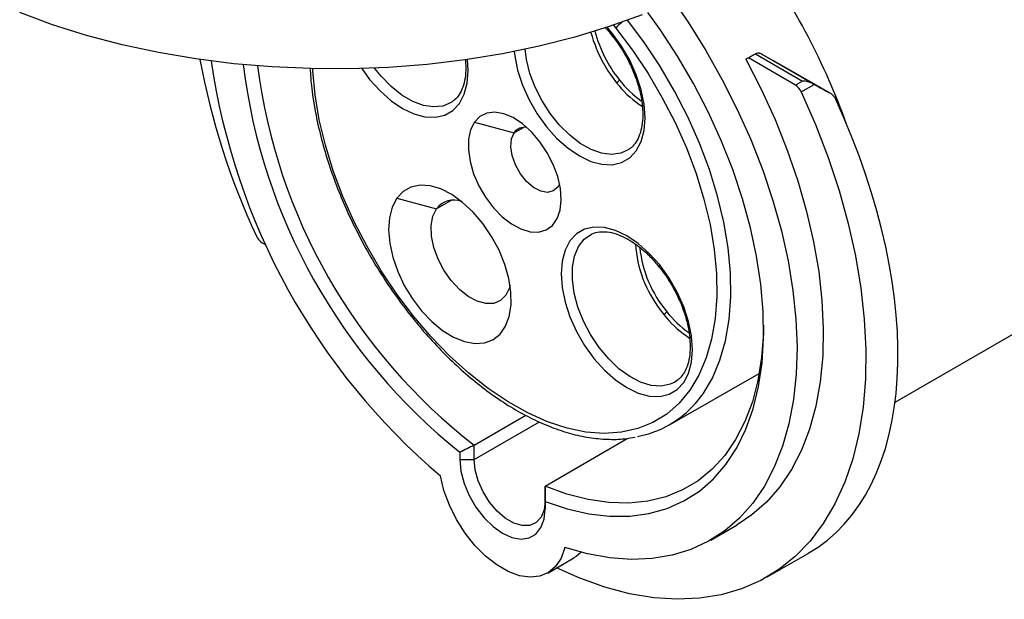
# Model space of a CAD drawing. Header units: inches. Extents: x 0 to 44, y 0 to 34.
# Tile 5 of 7: x 32.5 to 36.3, y 25.8 to 28.1. Entities that reach past the tile are written whole.
import ezdxf

# ---------------------------------------------------------------- set-up
doc = ezdxf.new("R2010")
doc.units = ezdxf.units.IN
doc.header["$LTSCALE"] = 4
doc.header["$MEASUREMENT"] = 0

msp = doc.modelspace()

# ---------------------------------------------------------------- linework, layer by layer
for p, q in [((34.8119, 28.0012), (34.7921, 28.0246)), ((34.8162, 28.0327), (34.8258, 28.0209)), ((35.3359, 27.8992), (35.3636, 27.9152)), ((35.3461, 27.9042), (35.3359, 27.8992)), ((35.3461, 27.9042), (35.3739, 27.9202)), ((35.5306, 27.7977), (35.3461, 27.9042)), ((35.3636, 27.9152), (35.3739, 27.9202)), ((35.3739, 27.9202), (35.5584, 27.8137)), ((35.597, 27.8047), (35.4003, 27.9183)), ((35.4764, 27.8761), (35.6674, 27.7658)), ((35.5584, 27.8137), (35.5306, 27.7977)), ((34.828, 27.8072), (34.8385, 27.7946)), ((35.5531, 27.7715), (35.604, 27.8008)), ((34.2711, 27.6529), (34.4269, 27.6111)), ((34.4269, 27.6111), (34.4631, 27.632)), ((33.9664, 27.3544), (34.1223, 27.3127)), ((34.1799, 27.3459), (34.1223, 27.3127)), ((35.9213, 26.5541), (37.0718, 27.2183)), ((33.4387, 27.1795), (33.4527, 27.1714)), ((35.0002, 26.9164), (35.014, 26.8985)), ((35.014, 26.8985), (35.0245, 26.8858)), ((35.0359, 26.4656), (35.3886, 26.6671)), ((35.0627, 26.6366), (35.0577, 26.6334)), ((35.1385, 26.5499), (35.168, 26.5876)), ((34.27, 26.3857), (34.4733, 26.503)), ((34.27, 26.3294), (34.5268, 26.4769)), ((34.27, 26.3294), (34.27, 26.3857)), ((34.5483, 26.2251), (34.87, 26.4126)), ((34.2143, 26.3582), (34.2143, 26.3295)), ((34.2143, 26.3295), (34.27, 26.3294)), ((34.5483, 26.2251), (34.5483, 26.1688)), ((34.5483, 26.1688), (34.5484, 26.1366)), ((34.5484, 26.1366), (34.5484, 26.1653)), ((35.1982, 26.0139), (35.3015, 26.0736)), ((35.4196, 25.869), (35.5803, 25.9617)), ((34.5585, 25.8844), (34.6618, 25.944))]:
    msp.add_line(p, q)
at = {"flags": 128}
for points in [[(35.0539, 28.1254), (35.1097, 28.0441), (35.1792, 27.9332), (35.2436, 27.8191), (35.3025, 27.7024), (35.3554, 27.584), (35.4021, 27.4646), (35.4422, 27.345), (35.4755, 27.2259), (35.5017, 27.1081), (35.5207, 26.9924), (35.5324, 26.8794), (35.5367, 26.7701), (35.5335, 26.6649), (35.5229, 26.5647), (35.505, 26.47), (35.4799, 26.3815), (35.4476, 26.2998), (35.4086, 26.2253), (35.3629, 26.1586), (35.3109, 26.1), (35.2529, 26.05), (35.1893, 26.0089), (35.1205, 25.9769), (35.0469, 25.9542), (34.9691, 25.9411), (34.8874, 25.9375), (34.8026, 25.9435), (34.715, 25.9591), (34.6252, 25.9841)], [(34.9292, 28.0735), (34.7996, 28.0271), (34.6647, 27.9861), (34.5251, 27.9507), (34.3816, 27.9209), (34.2348, 27.8971), (34.0855, 27.8793), (33.9344, 27.8675), (33.7823, 27.8618), (33.6298, 27.8624), (33.4777, 27.8691), (33.3269, 27.8819), (33.178, 27.9008), (33.0317, 27.9256), (32.8888, 27.9564), (32.75, 27.9928), (32.6159, 28.0347), (32.4873, 28.082)], [(34.5484, 26.1653), (34.6349, 26.1364), (34.7195, 26.117), (34.8017, 26.1074), (34.8806, 26.1077), (34.9559, 26.1178), (35.0269, 26.1376), (35.0931, 26.1671), (35.1539, 26.206), (35.2091, 26.254), (35.258, 26.3107), (35.3005, 26.3757), (35.3361, 26.4486), (35.3645, 26.5288), (35.3857, 26.6157), (35.3994, 26.7087), (35.4055, 26.807), (35.404, 26.9099), (35.3949, 27.0167), (35.3782, 27.1266), (35.3541, 27.2387), (35.3227, 27.3522), (35.2844, 27.4664), (35.2393, 27.5802), (35.1879, 27.6929), (35.1304, 27.8036), (35.0674, 27.9116), (34.9992, 28.0159), (34.9518, 28.0823)], [(35.168, 26.5876), (35.2049, 26.6491), (35.2345, 26.7186), (35.2566, 26.7953), (35.2711, 26.8785), (35.2776, 26.9675), (35.2763, 27.0613), (35.2671, 27.1591), (35.2501, 27.2599), (35.2254, 27.3628), (35.1934, 27.4667), (35.1542, 27.5706), (35.1084, 27.6737), (35.0562, 27.7747), (34.9983, 27.8729), (34.9352, 27.9672), (34.8713, 28.0519)], [(34.8258, 28.0209), (34.8912, 27.9344), (34.9522, 27.8433), (35.0082, 27.7485), (35.0585, 27.6508), (35.1028, 27.5513), (35.1407, 27.4509), (35.1716, 27.3505), (35.1955, 27.2511), (35.2119, 27.1537), (35.2208, 27.0593), (35.2221, 26.9686), (35.2157, 26.8827), (35.2018, 26.8022), (35.1804, 26.7281), (35.1518, 26.661), (35.1162, 26.6016)], [(34.4271, 27.9297), (34.4292, 27.9127), (34.4408, 27.8559), (34.4598, 27.7979), (34.4856, 27.7405), (34.5173, 27.6855), (34.5541, 27.6345), (34.5949, 27.5891), (34.6383, 27.5506), (34.683, 27.5202), (34.7278, 27.4989), (34.7712, 27.4873), (34.8119, 27.4857), (34.8487, 27.4942), (34.8805, 27.5125), (34.9063, 27.5402), (34.9252, 27.5762), (34.9369, 27.6196), (34.9408, 27.6691), (34.9369, 27.723), (34.9252, 27.7798), (34.9063, 27.8378), (34.8805, 27.8952), (34.8487, 27.9502), (34.8119, 28.0012), (34.8119, 28.0012)], [(34.8119, 28.0012), (34.8102, 27.9985), (34.8094, 27.9963), (34.8094, 27.9947), (34.8098, 27.9942)], [(34.8768, 27.5454), (34.8454, 27.5309), (34.8095, 27.526), (34.7702, 27.5309), (34.7287, 27.5454), (34.6865, 27.569), (34.6449, 27.601), (34.6051, 27.6404), (34.5686, 27.6859), (34.5363, 27.736), (34.5095, 27.7892), (34.489, 27.8436), (34.4753, 27.8977), (34.4698, 27.9384)], [(33.8289, 27.8629), (33.8601, 27.8204), (33.9008, 27.775), (33.9442, 27.7365), (33.989, 27.7061), (34.0338, 27.6848), (34.0772, 27.6732), (34.1179, 27.6716), (34.1547, 27.6801), (34.1865, 27.6985), (34.2122, 27.7261), (34.2312, 27.7621), (34.2428, 27.8055), (34.2468, 27.855), (34.2442, 27.8984)], [(35.3359, 27.8992), (35.3961, 27.7822), (35.4505, 27.6632), (35.4985, 27.5431), (35.5399, 27.4226), (35.5744, 27.3025), (35.6018, 27.1837), (35.6219, 27.0669), (35.6346, 26.9528), (35.6399, 26.8422), (35.6375, 26.7358), (35.6277, 26.6344), (35.6103, 26.5385), (35.5857, 26.4488), (35.5538, 26.3659), (35.515, 26.2903), (35.4695, 26.2225), (35.4175, 26.163), (35.3595, 26.1121), (35.3015, 26.0736)], [(35.1162, 26.6016), (35.074, 26.5503), (35.0256, 26.5079), (34.9714, 26.4745), (34.9121, 26.4506), (34.848, 26.4364), (34.78, 26.432), (34.7085, 26.4375), (34.6344, 26.4528), (34.5583, 26.4777), (34.4809, 26.5121), (34.403, 26.5556), (34.3254, 26.6077), (34.2488, 26.6681), (34.1739, 26.736), (34.1015, 26.8108), (34.0322, 26.8919), (33.9668, 26.9784), (33.9058, 27.0695), (33.8498, 27.1644), (33.7995, 27.262), (33.7551, 27.3616), (33.7173, 27.462), (33.6863, 27.5624), (33.6625, 27.6617), (33.6461, 27.7591), (33.6372, 27.8536), (33.6367, 27.8622)], [(34.1827, 27.7313), (34.18, 27.7295), (34.1478, 27.7158), (34.1111, 27.712), (34.0711, 27.7181), (34.0291, 27.7339), (33.9864, 27.759), (33.9446, 27.7925), (33.9049, 27.8334), (33.8797, 27.8647)], [(34.7769, 27.8836), (34.7944, 27.8541), (34.828, 27.8072)], [(35.5531, 27.7715), (35.6091, 27.643), (35.6586, 27.5137), (35.7014, 27.3842), (35.7372, 27.2553), (35.7657, 27.1277), (35.7869, 27.0022), (35.8006, 26.8796), (35.8067, 26.7604), (35.8052, 26.6454), (35.7961, 26.5353), (35.7794, 26.4307), (35.7553, 26.3321), (35.7239, 26.2402), (35.6853, 26.1555), (35.6398, 26.0785), (35.5877, 26.0096), (35.5292, 25.9492), (35.4648, 25.8977), (35.3946, 25.8553), (35.3193, 25.8223), (35.2391, 25.7989), (35.1546, 25.7853), (35.0662, 25.7814), (34.9745, 25.7874), (34.88, 25.8032), (34.7831, 25.8287), (34.6846, 25.8637), (34.5929, 25.9042)], [(34.2711, 27.6529), (34.256, 27.6227), (34.2479, 27.5858), (34.2473, 27.5436), (34.2541, 27.4977), (34.2681, 27.4502), (34.2887, 27.403), (34.315, 27.3579), (34.3459, 27.3169), (34.3803, 27.2816), (34.4167, 27.2534), (34.4536, 27.2336), (34.4894, 27.2229), (34.5228, 27.2217), (34.5524, 27.2302), (34.5769, 27.2479), (34.5953, 27.2741), (34.607, 27.3078), (34.6113, 27.3476), (34.6082, 27.3919), (34.5978, 27.4388), (34.5804, 27.4864), (34.5568, 27.5328), (34.5281, 27.576), (34.4952, 27.6144), (34.4596, 27.6463), (34.4228, 27.6704), (34.3863, 27.6858), (34.3515, 27.6918), (34.3198, 27.6881), (34.2927, 27.675), (34.2711, 27.6529)], [(34.6048, 27.4106), (34.5981, 27.3982), (34.5807, 27.3827), (34.5578, 27.3771), (34.5312, 27.3818), (34.5031, 27.3965), (34.4758, 27.4199), (34.4514, 27.4502), (34.432, 27.4849), (34.4191, 27.5212), (34.4138, 27.5562), (34.4165, 27.587), (34.4269, 27.6111), (34.4269, 27.6111)], [(33.9664, 27.3544), (33.9483, 27.3197), (33.9374, 27.2777), (33.9342, 27.2298), (33.9387, 27.1776), (33.9508, 27.1228), (33.9701, 27.0671), (33.996, 27.0122), (34.0277, 26.96), (34.064, 26.9122), (34.104, 26.8702), (34.1462, 26.8355), (34.1894, 26.8091), (34.2321, 26.7919), (34.2729, 26.7844), (34.3106, 26.7869), (34.344, 26.7993), (34.3719, 26.8212), (34.3935, 26.852), (34.408, 26.8905), (34.4151, 26.9356), (34.4145, 26.9858), (34.4061, 27.0395), (34.3903, 27.095), (34.3676, 27.1506), (34.3388, 27.2043), (34.3046, 27.2545), (34.2663, 27.2996), (34.225, 27.3381), (34.1822, 27.3688), (34.1391, 27.3907), (34.0971, 27.4031), (34.0577, 27.4056), (34.022, 27.3981), (33.9913, 27.3808), (33.9664, 27.3544)], [(34.4113, 27.0119), (34.4088, 27.0029), (34.3947, 26.9737), (34.3738, 26.9531), (34.3471, 26.942), (34.3159, 26.9409), (34.2819, 26.9501), (34.2467, 26.9689), (34.2121, 26.9964), (34.1798, 27.0313), (34.1515, 27.0718), (34.1285, 27.1159), (34.1121, 27.1614), (34.103, 27.2059), (34.1016, 27.2473), (34.1082, 27.2835), (34.1223, 27.3127), (34.1223, 27.3127)], [(34.9979, 27.0925), (34.9571, 27.1379), (34.9137, 27.1764), (34.869, 27.2067), (34.8242, 27.228), (34.7808, 27.2397), (34.7401, 27.2413), (34.7033, 27.2327), (34.6715, 27.2144), (34.6458, 27.1868), (34.6268, 27.1507), (34.6151, 27.1073), (34.6112, 27.0579), (34.6151, 27.0039), (34.6268, 26.9471), (34.6458, 26.8891), (34.6715, 26.8317), (34.7033, 26.7767), (34.7401, 26.7257), (34.7808, 26.6803), (34.8242, 26.6418), (34.869, 26.6114), (34.9137, 26.5901), (34.9571, 26.5785), (34.9979, 26.5769), (35.0347, 26.5854), (35.0664, 26.6038), (35.0922, 26.6314)], [(35.0577, 26.6334), (35.039, 26.6246), (35.0037, 26.6174), (34.9647, 26.6202), (34.9232, 26.6329), (34.8806, 26.655), (34.8383, 26.6858), (34.7978, 26.7243), (34.7602, 26.7693), (34.7269, 26.8193), (34.699, 26.8726), (34.6773, 26.9275), (34.6626, 26.9822), (34.6553, 27.0349), (34.6558, 27.0839), (34.6639, 27.1275), (34.6794, 27.1644), (34.7018, 27.1933), (34.7304, 27.2133)], [(34.9979, 27.0925), (34.9962, 27.0897), (34.9953, 27.0875), (34.9954, 27.0859), (34.9957, 27.0854)], [(35.0922, 26.6314), (35.1112, 26.6674), (35.1228, 26.7109), (35.1267, 26.7603), (35.1228, 26.8142), (35.1112, 26.8711), (35.0922, 26.929), (35.0664, 26.9864), (35.0347, 27.0414), (34.9979, 27.0925)], [(35.4057, 26.8568), (35.405, 26.8256), (35.3979, 26.7299), (35.3833, 26.6397), (35.3614, 26.5555), (35.3322, 26.4781), (35.296, 26.408), (35.2532, 26.3457), (35.2039, 26.2918), (35.1487, 26.2466), (35.0878, 26.2104), (35.0219, 26.1836), (34.9512, 26.1663), (34.8765, 26.1587), (34.7983, 26.1608), (34.7171, 26.1727), (34.6336, 26.1941), (34.5483, 26.2251)], [(34.2143, 26.3295), (34.2185, 26.2841), (34.2309, 26.2362), (34.2508, 26.1882), (34.2772, 26.1424), (34.3089, 26.1011), (34.3442, 26.0665), (34.3814, 26.0402), (34.4185, 26.0236), (34.4539, 26.0174), (34.4855, 26.0221), (34.512, 26.0374), (34.5319, 26.0625), (34.5442, 26.0961), (34.5484, 26.1366)], [(34.5483, 26.1688), (34.5443, 26.1326), (34.5324, 26.1033), (34.5133, 26.0824), (34.4882, 26.0712), (34.4585, 26.0703), (34.4259, 26.0799), (34.3924, 26.0992), (34.3598, 26.1273), (34.3301, 26.1625), (34.305, 26.2027), (34.2859, 26.2456), (34.274, 26.2886), (34.27, 26.3294)], [(34.6252, 25.9841), (34.6112, 25.9433), (34.5898, 25.9103), (34.5617, 25.8863), (34.528, 25.872), (34.4896, 25.8678), (34.4477, 25.874), (34.4037, 25.8902), (34.359, 25.916), (34.3151, 25.9505), (34.2732, 25.9927), (34.2348, 26.0413), (34.201, 26.0946), (34.173, 26.1509), (34.1516, 26.2086), (34.1375, 26.2657)], [(34.6889, 25.9654), (34.6708, 25.9497), (34.6618, 25.944)]]:
    msp.add_lwpolyline(points, dxfattribs=at)
for centre, radius, start, end in [((33.1178, 26.6997), 2.7789, 19.8805, 35.3733), ((34.9242, 27.9449), 0.1244, 127.2856, 142.3154), ((35.2259, 28.1335), 0.5139, 194.5309, 209.1012), ((35.2342, 28.1357), 0.5063, 194.4563, 218.9023), ((35.9544, 28.3998), 2.8051, 190.298, 205.1958), ((35.8386, 28.2673), 2.6269, 188.2078, 229.6413), ((35.6566, 28.163), 2.3103, 187.0823, 231.3713), ((35.6444, 28.1573), 2.2422, 187.2798, 232.1964), ((34.805, 27.8459), 0.045, 300.7475, 321.2404), ((35.1598, 28.0684), 0.4062, 218.0944, 234.7994), ((35.1516, 28.0581), 0.4092, 220.0795, 237.0693), ((35.4989, 27.7477), 0.0592, 23.7072, 57.6056), ((34.4684, 27.5812), 0.0512, 80.058, 144.2355), ((34.1908, 27.2609), 0.0859, 69.2188, 142.9271), ((33.4705, 27.2295), 0.0592, 203.7072, 237.6056), ((35.381, 27.2079), 0.4796, 184.0369, 217.4247), ((35.3884, 27.2104), 0.4713, 186.1772, 219.7607), ((34.991, 26.9371), 0.045, 300.7475, 321.2404), ((35.3359, 27.1474), 0.4067, 220.0262, 237.1227), ((35.3454, 27.1592), 0.4057, 218.0865, 234.947), ((34.8386, 26.8109), 0.3975, 280.4056, 318.9712)]:
    msp.add_arc(centre, radius, start, end)
for centre, major_axis, ratio, start_param, end_param in [((35.345, 27.9852), (1.686, -0.9359), 0.016472, 4.754312, 4.799546), ((35.5584, 27.7815), (0.0557, 0), 0.577382, 0.804508, 1.570796), ((35.5985, 27.8047), (0.0401, -0.0223), 0.016472, 4.683314, 4.857756), ((35.345, 27.9852), (1.9068, -1.0585), 0.016472, 4.857756, 4.891435), ((34.6096, 27.5607), (-0.9865, 1.5895), 0.554917, 3.123887, 4.488492)]:
    msp.add_ellipse(centre, major_axis=major_axis, ratio=ratio, start_param=start_param, end_param=end_param)
for points, knots in [([(37.9537, 27.299), (37.9619, 27.3034), (37.9937, 27.3205), (38.0442, 27.3587), (38.1048, 27.4132), (38.1595, 27.4758), (38.2085, 27.5455), (38.2515, 27.6223), (38.2882, 27.7058), (38.3184, 27.7956), (38.342, 27.8912), (38.3587, 27.9922), (38.3686, 28.0979), (38.3715, 28.2079), (38.3675, 28.3215), (38.3566, 28.438), (38.339, 28.557), (38.3147, 28.6779), (38.2839, 28.7999), (38.2467, 28.9227), (38.2034, 29.0454), (38.1542, 29.1677), (38.0994, 29.2888), (38.0391, 29.4082), (37.9738, 29.5253), (37.9037, 29.6395), (37.8292, 29.7503), (37.7506, 29.8572), (37.6684, 29.9595), (37.5828, 30.0569), (37.4943, 30.1488), (37.4034, 30.2347), (37.3103, 30.3143), (37.2157, 30.3871), (37.1198, 30.4528), (37.0232, 30.5109), (36.9262, 30.5611), (36.8294, 30.6032), (36.7332, 30.6369), (36.6382, 30.6619), (36.5448, 30.678), (36.4536, 30.6851), (36.3653, 30.6832), (36.2802, 30.6723), (36.1991, 30.6524), (36.1235, 30.6252), (36.0774, 30.6003), (36.0551, 30.5883)], [0, 0, 0, 0, 0.007518, 0.029376, 0.051241, 0.073176, 0.095233, 0.117443, 0.139809, 0.162318, 0.184942, 0.207648, 0.230406, 0.253191, 0.275986, 0.298775, 0.321552, 0.344314, 0.367062, 0.389795, 0.412516, 0.435226, 0.457927, 0.480623, 0.503317, 0.52601, 0.548706, 0.571406, 0.594114, 0.616832, 0.639564, 0.662311, 0.685077, 0.707862, 0.730667, 0.753492, 0.776333, 0.799183, 0.822024, 0.844835, 0.867588, 0.89025, 0.912784, 0.935161, 0.957369, 0.979418, 1, 1, 1, 1]), ([(34.7826, 28.0248), (34.7857, 28.0218), (34.7951, 28.0125), (34.8036, 28.0013), (34.8092, 27.9938)], [0, 0, 0, 0, 0.328712, 1, 1, 1, 1]), ([(34.8092, 27.9938), (34.8149, 27.9869), (34.8322, 27.9661), (34.8575, 27.9265), (34.884, 27.8768), (34.9052, 27.8256), (34.9206, 27.7746), (34.9298, 27.7253), (34.9326, 27.6794), (34.9292, 27.6381), (34.9202, 27.6026), (34.906, 27.5741), (34.8913, 27.5553), (34.8801, 27.5486), (34.8763, 27.5463)], [0, 0, 0, 0, 0.044725, 0.1362, 0.227758, 0.319256, 0.410537, 0.501473, 0.591962, 0.681994, 0.771806, 0.861883, 0.953689, 1, 1, 1, 1]), ([(34.2354, 27.9002), (34.2364, 27.8886), (34.2387, 27.8616), (34.2351, 27.824), (34.2262, 27.7884), (34.212, 27.76), (34.1973, 27.7412), (34.186, 27.7345), (34.1823, 27.7322)], [0, 0, 0, 0, 0.142512, 0.331714, 0.520453, 0.709748, 0.902678, 1, 1, 1, 1]), ([(35.4003, 27.9183), (35.3991, 27.9189), (35.3968, 27.9201), (35.3933, 27.9214), (35.3899, 27.9223), (35.3876, 27.9227), (35.3841, 27.923), (35.3796, 27.9228), (35.3757, 27.921), (35.3739, 27.9202)], [0, 0, 0, 0, 0.136177, 0.265062, 0.386999, 0.502392, 0.523199, 0.767695, 1, 1, 1, 1]), ([(33.6261, 27.8653), (33.6281, 27.8384), (33.6321, 27.7815), (33.6466, 27.6913), (33.6676, 27.5965), (33.6952, 27.5006), (33.7289, 27.4046), (33.7685, 27.3092), (33.8136, 27.2151), (33.8639, 27.123), (33.919, 27.0339), (33.9744, 26.9536), (34.0125, 26.905), (34.0294, 26.8833)], [0, 0, 0, 0, 0.084021, 0.177664, 0.271247, 0.364768, 0.458234, 0.551655, 0.645046, 0.73842, 0.831793, 0.925177, 1, 1, 1, 1]), ([(35.6674, 27.7658), (35.6684, 27.7653), (35.6704, 27.7641), (35.6734, 27.7618), (35.6764, 27.7591), (35.6799, 27.7554), (35.6844, 27.7498), (35.687, 27.7446), (35.6886, 27.7415)], [0, 0, 0, 0, 0.110126, 0.22848, 0.355157, 0.490232, 0.697355, 1, 1, 1, 1]), ([(34.7305, 27.2129), (34.7313, 27.2135), (34.7402, 27.2194), (34.7603, 27.2231), (34.7919, 27.2236), (34.8267, 27.2157), (34.8645, 27.1996), (34.903, 27.1758), (34.9412, 27.1447), (34.9724, 27.1141), (34.9894, 27.0924), (34.9952, 27.085)], [0, 0, 0, 0, 0.014869, 0.159338, 0.284268, 0.417137, 0.546851, 0.675729, 0.804616, 0.933874, 1, 1, 1, 1]), ([(34.9952, 27.085), (35.0009, 27.0781), (35.0182, 27.0573), (35.0434, 27.0177), (35.07, 26.9681), (35.0912, 26.9168), (35.1066, 26.8658), (35.1157, 26.8165), (35.1185, 26.7706), (35.1153, 26.7292), (35.1059, 26.6942), (35.0965, 26.6721), (35.0893, 26.6639), (35.0882, 26.6626)], [0, 0, 0, 0, 0.050908, 0.1550274, 0.2592419, 0.363388, 0.4672864, 0.5707924, 0.6737903, 0.7762676, 0.8784946, 0.9810228, 1, 1, 1, 1]), ([(34.0294, 26.8833), (34.0408, 26.8694), (34.0738, 26.8291), (34.1309, 26.7662), (34.2012, 26.697), (34.2737, 26.6341), (34.3477, 26.578), (34.4228, 26.5292), (34.4983, 26.4881), (34.5737, 26.455), (34.6484, 26.4304), (34.7217, 26.4145), (34.7928, 26.4078), (34.8532, 26.4086), (34.8884, 26.4153), (34.9019, 26.4179)], [0, 0, 0, 0, 0.043327, 0.125496, 0.207732, 0.290034, 0.372412, 0.454869, 0.5374, 0.619984, 0.702551, 0.784996, 0.867172, 0.948902, 1, 1, 1, 1]), ([(35.0882, 26.6626), (35.0835, 26.6561), (35.0749, 26.6443), (35.0634, 26.6378), (35.0582, 26.6349)], [0, 0, 0, 0, 0.543044, 1, 1, 1, 1])]:
    msp.add_open_spline(points, degree=3, knots=knots)
for points in [[(34.27, 26.3857), (34.2517, 26.3766), (34.2331, 26.3674), (34.2143, 26.3582)], [(34.5484, 26.1653), (34.5484, 26.1854), (34.5484, 26.2053), (34.5483, 26.2251)]]:
    msp.add_open_spline(points, degree=3)

doc.saveas('drawing.dxf')
